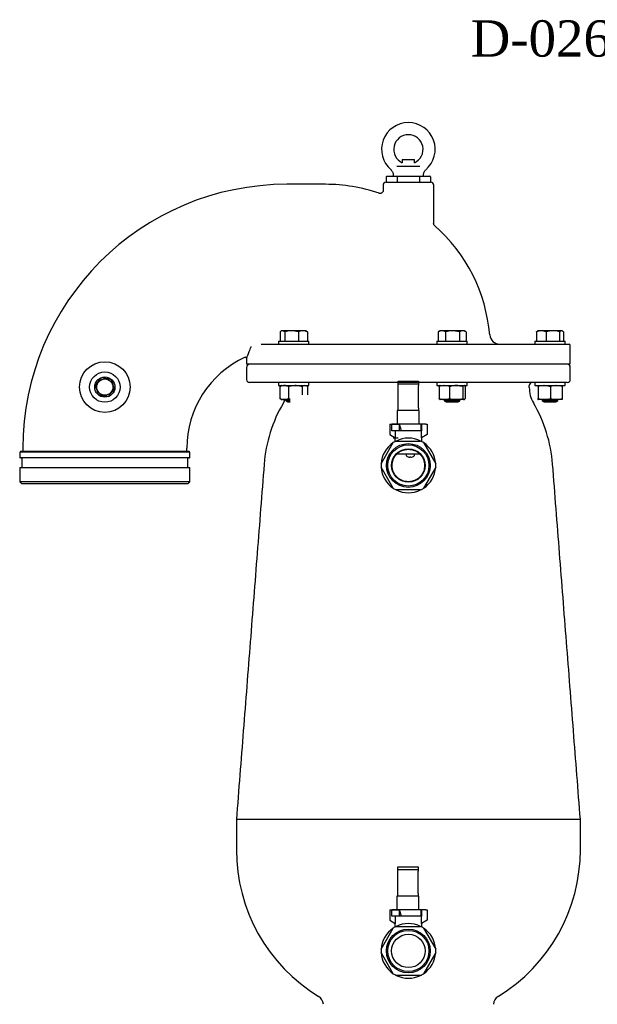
# Model space of a CAD drawing. Extents: x -644 to 6742, y -4733 to 593.
# Tile 52 of 53: x 5600 to 6171, y -1610 to -637. Entities that reach past the tile are written whole.
import ezdxf

# ---------------------------------------------------------------- set-up
doc = ezdxf.new("R2010")
doc.units = 0
doc.header["$LTSCALE"] = 25
doc.layers.get('0').update_dxf_attribs({"linetype": 'CONTINUOUS'})
doc.layers.add('GUF', color=7, linetype='CONTINUOUS')
doc.styles.add('ROMAND', font='georgia.TTF')

msp = doc.modelspace()

# ---------------------------------------------------------------- linework, layer by layer
at = {"color": 7, "linetype": 'CONTINUOUS'}
for p, q in [((5978.52, -774.96), (5990.52, -774.96)), ((5973.09, -781.46), (5995.95, -781.46)), ((5962.52, -797.46), (6006.52, -797.46)), ((5962.58, -791.96), (5962.58, -796.96)), ((5963.16, -791.46), (5973.84, -791.46)), ((5973.55, -791.96), (5973.55, -796.96)), ((5973.84, -791.46), (5995.2, -791.46)), ((5995.2, -791.46), (6005.88, -791.46)), ((5995.49, -791.96), (5995.49, -796.96)), ((6006.46, -791.96), (6006.46, -796.96)), ((5860.02, -944.22), (5859.35, -944.22)), ((5869.07, -944.22), (5860.02, -944.22)), ((5880.3, -944.22), (5869.07, -944.22)), ((5883.17, -944.22), (5880.3, -944.22)), ((6017.62, -944.22), (6015.87, -944.22)), ((6028.07, -944.22), (6017.62, -944.22)), ((6038.24, -944.22), (6028.07, -944.22)), ((6039.7, -944.22), (6038.24, -944.22)), ((6115.87, -944.22), (6112.61, -944.22)), ((6127.28, -944.22), (6115.87, -944.22)), ((6135.94, -944.22), (6127.28, -944.22)), ((6136.43, -944.22), (6135.94, -944.22)), ((5857.74, -945.29), (5857.74, -954.46)), ((5862.31, -945.29), (5862.31, -954.46)), ((5875.83, -945.29), (5875.83, -954.46)), ((5884.78, -945.29), (5884.78, -954.46)), ((6014.03, -945.29), (6014.03, -954.46)), ((6021.2, -945.29), (6021.2, -954.46)), ((6034.95, -945.29), (6034.95, -954.46)), ((6041.54, -945.29), (6041.54, -954.46)), ((6111.14, -945.29), (6111.14, -954.46)), ((6120.59, -945.29), (6120.59, -954.46)), ((6133.97, -945.29), (6133.97, -954.46)), ((6137.9, -945.29), (6137.9, -954.46)), ((5839.19, -957.46), (6143.52, -957.46)), ((5856.26, -954.46), (5886.26, -954.46)), ((6012.78, -954.46), (6042.78, -954.46)), ((6109.52, -954.46), (6111.26, -954.46)), ((6111.26, -954.46), (6139.52, -954.46)), ((6143.52, -977.46), (5825.52, -977.46)), ((6141.52, -995.46), (5827.52, -995.46)), ((5856.26, -998.46), (5886.26, -998.46)), ((5857.55, -999.52), (5857.55, -1011.29)), ((5857.61, -999.52), (5857.61, -1011.29)), ((5865.94, -999.52), (5865.94, -1011.29)), ((5879.59, -999.52), (5879.59, -1007.47)), ((5884.9, -999.52), (5884.9, -1007.47)), ((5974.38, -997.11), (5974.38, -994.11)), ((5974.38, -994.11), (5984.38, -994.11)), ((5974.38, -998.28), (5974.38, -997.11)), ((5984.38, -997.11), (5974.38, -997.11)), ((5974.38, -1020.48), (5974.38, -998.28)), ((5984.38, -994.11), (5994.38, -994.11)), ((5994.38, -997.11), (5984.38, -997.11)), ((5994.38, -994.11), (5994.38, -997.11)), ((5994.38, -997.11), (5994.38, -998.28)), ((5994.38, -1020.48), (5994.38, -998.28)), ((6012.78, -998.46), (6017.12, -998.46)), ((6014.8, -999.52), (6014.8, -1011.29)), ((6017.12, -998.46), (6042.78, -998.46)), ((6025.22, -999.52), (6025.22, -1011.29)), ((6038.21, -999.52), (6038.21, -1011.29)), ((6040.77, -999.52), (6040.77, -1011.29)), ((6109.52, -998.46), (6131.26, -998.46)), ((6112.76, -999.52), (6112.76, -1011.29)), ((6124.83, -999.52), (6124.83, -1011.29)), ((6131.26, -998.46), (6139.52, -998.46)), ((6136.58, -999.52), (6136.58, -1011.29)), ((5861.78, -1012.36), (5859.35, -1012.36)), ((5867.82, -1012.36), (5861.78, -1012.36)), ((6020.01, -1012.36), (6015.87, -1012.36)), ((6031.72, -1012.36), (6020.01, -1012.36)), ((6039.49, -1012.36), (6031.72, -1012.36)), ((6039.7, -1012.36), (6039.49, -1012.36)), ((6118.8, -1012.36), (6112.61, -1012.36)), ((6130.71, -1012.36), (6118.8, -1012.36)), ((6136.43, -1012.36), (6130.71, -1012.36)), ((5863.32, -1013.3), (5867.82, -1013.3)), ((5865.32, -1014.46), (5867.82, -1014.46)), ((5974.38, -1023.11), (5974.38, -1020.48)), ((5994.38, -1020.48), (5994.38, -1023.11)), ((6019.85, -1013.3), (6021.01, -1013.3)), ((6021.01, -1013.3), (6035.72, -1013.3)), ((6021.85, -1014.46), (6022.72, -1014.46)), ((6022.72, -1014.46), (6033.72, -1014.46)), ((6116.58, -1013.3), (6126.36, -1013.3)), ((6118.58, -1014.46), (6125.9, -1014.46)), ((6125.9, -1014.46), (6130.46, -1014.46)), ((6126.36, -1013.3), (6132.46, -1013.3)), ((5974.38, -1023.11), (5973.43, -1023.11)), ((5994.38, -1023.11), (5974.38, -1023.11)), ((5995.33, -1023.11), (5994.38, -1023.11)), ((5966.07, -1036.74), (5967.31, -1036.74)), ((5966.07, -1036.74), (5966.07, -1046.92)), ((5967.31, -1036.74), (5968.08, -1036.74)), ((5968.08, -1036.74), (5975.77, -1036.74)), ((5968.08, -1043.1), (5968.08, -1036.74)), ((5975.77, -1036.74), (5968.08, -1036.74)), ((6001.73, -1036.74), (5975.77, -1036.74)), ((5975.77, -1043.1), (5975.77, -1036.74)), ((5977.84, -1043.1), (5975.77, -1036.74)), ((5997.88, -1043.1), (5997.88, -1036.74)), ((6001.73, -1036.74), (6002.97, -1036.74)), ((6002.97, -1036.74), (6002.97, -1046.92)), ((5966.07, -1046.92), (5971.54, -1050.2)), ((5975.77, -1043.1), (5968.08, -1043.1)), ((5969.64, -1050.26), (5973.49, -1050.26)), ((5971.54, -1043.1), (5971.54, -1050.2)), ((5973.49, -1050.26), (5974.52, -1050.26)), ((5977.84, -1043.1), (5975.77, -1043.1)), ((5997.5, -1043.1), (5977.84, -1043.1)), ((5997.88, -1041.78), (5997.25, -1042.82)), ((5997.5, -1043.1), (5997.88, -1043.1)), ((5997.5, -1050.2), (5997.5, -1043.1)), ((6002.97, -1046.92), (5997.5, -1050.2)), ((5957.53, -1075.86), (5969.64, -1054.88)), ((5972.41, -1053.28), (5996.63, -1053.28)), ((5999.41, -1054.88), (6011.52, -1075.86)), ((5684.52, -1064.46), (5600.37, -1064.46)), ((5768.17, -1070.06), (5600.87, -1070.06)), ((5601.37, -1063.46), (5767.67, -1063.46)), ((5768.67, -1064.46), (5684.52, -1064.46)), ((5985.94, -1068.93), (5985.89, -1069.25)), ((5985.99, -1068.93), (5985.95, -1069.25)), ((5986.96, -1069.24), (5986.96, -1069.24)), ((5600.87, -1079.56), (5768.17, -1079.56)), ((5969.64, -1100.04), (5957.53, -1079.06)), ((6011.52, -1079.06), (5999.41, -1100.04)), ((5600.37, -1093.46), (5684.52, -1093.46)), ((5766.67, -1095.46), (5602.37, -1095.46)), ((5684.52, -1093.46), (5768.67, -1093.46)), ((5966.04, -1097.78), (5966.03, -1097.19)), ((5996.63, -1101.64), (5972.41, -1101.64)), ((6154.52, -1427.46), (5814.52, -1427.46)), ((5974.05, -1477.35), (5974.05, -1474.35)), ((5974.05, -1474.35), (5984.05, -1474.35)), ((5974.05, -1478.52), (5974.05, -1477.35)), ((5984.05, -1477.35), (5974.05, -1477.35)), ((5974.05, -1500.71), (5974.05, -1478.52)), ((5984.05, -1474.35), (5994.05, -1474.35)), ((5994.05, -1477.35), (5984.05, -1477.35)), ((5994.05, -1474.35), (5994.05, -1477.35)), ((5994.05, -1477.35), (5994.05, -1478.52)), ((5994.05, -1500.71), (5994.05, -1478.52)), ((5974.05, -1503.35), (5973.1, -1503.35)), ((5974.05, -1503.35), (5974.05, -1500.71)), ((5994.05, -1503.35), (5974.05, -1503.35)), ((5994.05, -1500.71), (5994.05, -1503.35)), ((5995, -1503.35), (5994.05, -1503.35)), ((5966.07, -1516.74), (5967.31, -1516.74)), ((5966.07, -1516.74), (5966.07, -1526.92)), ((5967.31, -1516.74), (5968.08, -1516.74)), ((5968.08, -1516.74), (5975.77, -1516.74)), ((5968.08, -1523.1), (5968.08, -1516.74)), ((5975.77, -1516.74), (5968.08, -1516.74)), ((6001.73, -1516.74), (5975.77, -1516.74)), ((5975.77, -1523.1), (5975.77, -1516.74)), ((5977.84, -1523.1), (5975.77, -1516.74)), ((5997.88, -1523.1), (5997.88, -1516.74)), ((6001.73, -1516.74), (6002.97, -1516.74)), ((6002.97, -1516.74), (6002.97, -1526.92)), ((5966.07, -1526.92), (5971.54, -1530.2)), ((5975.77, -1523.1), (5968.08, -1523.1)), ((5971.54, -1523.1), (5971.54, -1530.2)), ((5977.84, -1523.1), (5975.77, -1523.1)), ((5997.5, -1523.1), (5977.84, -1523.1)), ((5997.88, -1521.78), (5997.25, -1522.82)), ((5997.5, -1523.1), (5997.88, -1523.1)), ((5997.5, -1530.2), (5997.5, -1523.1)), ((6002.97, -1526.92), (5997.5, -1530.2)), ((5957.53, -1555.86), (5969.64, -1534.88)), ((5972.41, -1533.28), (5996.63, -1533.28)), ((5999.41, -1534.88), (6011.52, -1555.86)), ((5969.64, -1580.04), (5957.53, -1559.06)), ((6011.52, -1559.06), (5999.41, -1580.04)), ((5996.63, -1581.64), (5972.41, -1581.64))]:
    msp.add_line(p, q, dxfattribs=at)
at = {"color": 7, "linetype": 'CONTINUOUS', "flags": 128}
for points in [[(5862.54, -1012.36), (5861.88, -1013.76), (5860.95, -1015.5)], [(5995.82, -1066.13), (5992.46, -1066.15), (5987.08, -1066.18), (5981.7, -1066.21), (5976.34, -1066.25), (5973.13, -1066.27)], [(5984.31, -1068.94), (5984.32, -1068.94), (5984.32, -1068.95), (5984.33, -1068.95), (5984.33, -1068.95), (5984.34, -1068.95), (5984.35, -1068.95), (5984.35, -1068.95)]]:
    msp.add_lwpolyline(points, dxfattribs=at)
at = {"color": 7, "linetype": 'CONTINUOUS'}
for centre, radius in [((5684.52, -999.96), 25), ((5684.52, -999.96), 15), ((5684.52, -999.96), 10), ((5684.52, -999.96), 8), ((5984.52, -1077.46), 21.63), ((5984.52, -1077.46), 20.36), ((5984.52, -1077.46), 16.54), ((5984.52, -1557.46), 21.63), ((5984.52, -1557.46), 20.36), ((5984.52, -1557.46), 16.54)]:
    msp.add_circle(centre, radius, dxfattribs=at)
for centre, radius, start, end in [((5984.52, -764.96), 26.5, 310.27152, 229.73239), ((5984.52, -764.96), 14.5, 294.44334, 245.55666), ((5962.52, -800.46), 3, 90, 180), ((6006.52, -800.46), 3, 0, 90), ((5864.52, -1060.46), 261, 90, 180), ((5902.52, -962.46), 163, 70.99164, 90), ((5902.52, -962.46), 163, 4.9749, 48.53006), ((6074.87, -947.46), 10, 184.94124, 269.99999), ((6143.52, -958.46), 1, 0, 90), ((5864.52, -1060.46), 99, 114.71184, 180), ((5825.52, -976.46), 1, 180, 270), ((5827.52, -980.46), 3, 90, 180), ((6141.52, -980.46), 3, 0, 90), ((6143.52, -976.46), 1, 270, 0), ((5827.52, -992.46), 3, 180, 270), ((6141.52, -992.46), 3, 270, 0), ((6107.02, -998.46), 3, 90, 180), ((6134.02, -1000.4), 30, 180, 210.21286), ((5984.52, -1087.46), 143, 149.78714, 175.53256), ((5984.52, -1087.46), 143, 4.46744, 30.21286), ((5984.52, -1077.46), 27.04, 63.39532, 116.60468), ((5984.52, -1077.46), 27.04, 123.39532, 176.60468), ((5984.52, -1077.46), 27.04, 116.60468, 123.39532), ((5984.52, -1077.46), 27.04, 56.60468, 63.39532), ((5984.52, -1077.46), 27.04, 3.39532, 56.60468), ((5600.87, -1069.56), 0.5, 180, 270), ((5602.02, -1070.56), 0.5, 0, 90), ((5767.02, -1070.56), 0.5, 90, 180), ((5768.17, -1069.56), 0.5, 270, 0), ((5982.78, -1067.75), 0.36, 180.34958, 233.99121), ((5986.39, -1062.79), 6.5, 233.99121, 251.52181), ((5986.36, -1062.77), 6.5, 251.66167, 265.90547), ((5986.28, -1062.48), 6.46, 266.29823, 274.40439), ((5986.82, -1068.99), 0.957, 175.99816, 195.52422), ((5984.91, -1068.64), 1.2, 329.6464, 346.3553), ((5986.49, -1062.3), 6.64, 269.4279, 272.47081), ((5987.94, -1068.62), 1.2, 194.35265, 211.03508), ((5986.36, -1062.7), 6.57, 274.80767, 288.94508), ((5986.42, -1062.76), 6.5, 274.79316, 289.03272), ((5988.52, -1068.89), 0.033, 212.52702, 276.76044), ((5986.39, -1062.79), 6.5, 289.17735, 306.70795), ((5990.06, -1067.71), 0.36, 306.70795, 0.34958), ((5600.87, -1080.06), 0.5, 90, 180), ((5602.02, -1079.06), 0.5, 270, 0), ((5767.02, -1079.06), 0.5, 180, 270), ((5768.17, -1080.06), 0.5, 0, 90), ((5984.52, -1077.46), 27.04, 176.60468, 183.39532), ((5984.52, -1077.46), 27.04, 183.39532, 236.60468), ((5984.52, -1077.46), 27.04, 303.39532, 356.60468), ((5984.52, -1077.46), 27.04, 356.60468, 3.39532), ((5984.52, -1077.46), 27.04, 236.60468, 243.39532), ((5984.52, -1077.46), 27.04, 296.60468, 303.39532), ((5984.52, -1077.46), 27.04, 243.39532, 296.60468), ((5984.52, -1457.46), 170, 180, 238.51857), ((5984.52, -1457.46), 170, 301.48143, 0), ((5984.52, -1557.46), 27.04, 123.39532, 176.60468), ((5984.52, -1557.46), 27.04, 116.60468, 123.39532), ((5984.52, -1557.46), 27.04, 63.39532, 116.60468), ((5984.52, -1557.46), 27.04, 56.60468, 63.39532), ((5984.52, -1557.46), 27.04, 3.39532, 56.60468), ((5984.52, -1557.46), 27.04, 176.60468, 183.39532), ((5984.52, -1557.46), 27.04, 356.60468, 3.39532), ((5984.52, -1557.46), 27.04, 183.39532, 236.60468), ((5984.52, -1557.46), 27.04, 303.39532, 356.60468), ((5984.52, -1557.46), 27.04, 236.60468, 243.39532), ((5984.52, -1557.46), 27.04, 243.39532, 296.60468), ((5984.52, -1557.46), 27.04, 296.60468, 303.39532), ((5890.52, -1610.96), 10, 4.16455, 58.51857), ((6078.52, -1610.96), 10, 121.48143, 175.83545)]:
    msp.add_arc(centre, radius, start, end, dxfattribs=at)
for centre, major_axis, ratio, start_param, end_param in [((5963.16, -791.96), (-0.577, 0), 0.866025, 4.712389, 6.283185), ((5963.16, -796.96), (0.577, 0), 0.866025, 3.141593, 4.712389), ((5973.84, -791.96), (0, 0.5), 0.57735, 0, 1.570796), ((5973.84, -796.96), (0, 0.5), 0.57735, 1.570796, 3.141593), ((5995.2, -791.96), (0, 0.5), 0.57735, 4.712389, 6.283185), ((5995.2, -796.96), (0, 0.5), 0.57735, 3.141593, 4.712389), ((6005.88, -791.96), (0.577, 0), 0.866025, 0, 1.570796), ((6005.88, -796.96), (0.577, 0), 0.866025, 4.712389, 6.283185)]:
    msp.add_ellipse(centre, major_axis=major_axis, ratio=ratio, start_param=start_param, end_param=end_param, dxfattribs=at)
for points in [[(5978.52, -774.96), (5978.52, -778.16)], [(5990.52, -778.16), (5990.52, -774.96)], [(5969.52, -789.72), (5969.52, -791.46)], [(5999.52, -791.46), (5999.52, -789.72)], [(5902.52, -799.46), (5864.52, -799.46)], [(5959.52, -800.46), (5959.52, -805.53)], [(6009.52, -838.1), (6009.52, -800.46)], [(5859.35, -944.22), (5858.62, -944.64)], [(5883.9, -944.64), (5883.17, -944.22)], [(6015.87, -944.22), (6014.21, -945.18)], [(6041.36, -945.18), (6039.7, -944.22)], [(6112.61, -944.22), (6112.09, -944.52)], [(6136.95, -944.52), (6136.43, -944.22)], [(5883.89, -944.66), (5884.78, -945.29)], [(6014.03, -945.29), (6014.21, -945.2)], [(6111.14, -945.29), (6112.09, -944.52)], [(5856.26, -954.46), (5856.26, -957.46)], [(5886.26, -957.46), (5886.26, -954.46)], [(6012.78, -954.46), (6012.78, -957.46)], [(6042.78, -957.46), (6042.78, -954.46)], [(6109.52, -954.46), (6109.52, -957.46)], [(6139.52, -957.46), (6139.52, -954.46)], [(6144.52, -976.46), (6144.52, -958.46)], [(5824.52, -971.4), (5824.52, -976.46)], [(5824.54, -971.41), (5824.54, -971.4)], [(5824.52, -980.46), (5824.52, -992.46)], [(6144.52, -992.46), (6144.52, -980.46)], [(5856.26, -995.46), (5856.26, -998.46)], [(5857.61, -999.52), (5858.34, -999.09)], [(5859.35, -998.46), (5858.32, -999.05)], [(5884.2, -999.05), (5883.17, -998.46)], [(5886.26, -998.46), (5886.26, -995.46)], [(6012.78, -995.46), (6012.78, -998.46)], [(6015.87, -998.46), (6015.63, -998.6)], [(6039.94, -998.6), (6039.7, -998.46)], [(6042.78, -998.46), (6042.78, -995.46)], [(6104.02, -1000.4), (6104.02, -998.46)], [(6109.52, -995.46), (6109.52, -998.46)], [(6112.61, -998.46), (6112.61, -998.46)], [(6139.52, -998.46), (6139.52, -995.46)], [(5858.34, -1011.73), (5857.61, -1011.29)], [(5858.32, -1011.77), (5859.35, -1012.36)], [(5864.96, -1012.36), (5863.32, -1013.3)], [(5865.94, -1011.29), (5867.82, -1011.73)], [(6015.63, -1012.22), (6015.87, -1012.36)], [(6021.48, -1012.36), (6019.85, -1013.3)], [(6035.72, -1013.3), (6034.08, -1012.36)], [(6039.7, -1012.36), (6039.93, -1012.22)], [(6112.61, -1012.35), (6112.61, -1012.36)], [(6112.61, -1012.36), (6112.61, -1012.36)], [(6118.22, -1012.36), (6116.58, -1013.3)], [(6132.46, -1013.3), (6130.82, -1012.36)], [(6136.43, -1012.36), (6136.44, -1012.36)], [(5863.32, -1013.3), (5865.32, -1014.46)], [(6019.85, -1013.3), (6021.85, -1014.46)], [(6033.72, -1014.46), (6035.72, -1013.3)], [(6116.58, -1013.3), (6118.58, -1014.46)], [(6130.46, -1014.46), (6132.46, -1013.3)], [(5973.43, -1023.11), (5973.43, -1036.08)], [(5995.33, -1036.08), (5995.33, -1023.11)], [(5997.25, -1043.1), (5997.25, -1036.74)], [(5971.16, -1049.97), (5971.16, -1053.95)], [(5997.88, -1053.95), (5997.88, -1049.97)], [(5603.52, -1060.46), (5603.52, -1063.46)], [(5765.52, -1063.46), (5765.52, -1060.46)], [(5601.37, -1063.46), (5600.37, -1064.46)], [(5600.37, -1064.46), (5600.37, -1069.56)], [(5602.52, -1070.56), (5602.52, -1079.06)], [(5766.52, -1079.06), (5766.52, -1070.56)], [(5768.67, -1064.46), (5767.67, -1063.46)], [(5768.67, -1069.56), (5768.67, -1064.46)], [(5982.41, -1066.21), (5982.42, -1067.76)], [(5990.42, -1067.71), (5990.41, -1066.16)], [(5600.37, -1080.06), (5600.37, -1093.46)], [(5768.67, -1093.46), (5768.67, -1080.06)], [(5841.96, -1076.32), (5814.52, -1427.46)], [(6154.52, -1427.46), (6127.09, -1076.32)], [(5600.37, -1093.46), (5602.37, -1095.46)], [(5766.67, -1095.46), (5768.67, -1093.46)], [(5814.52, -1427.46), (5814.52, -1457.46)], [(6154.52, -1457.46), (6154.52, -1427.46)], [(5973.1, -1503.35), (5973.1, -1516.32)], [(5995, -1516.32), (5995, -1503.35)], [(5997.25, -1523.1), (5997.25, -1516.74)], [(5971.16, -1529.97), (5971.16, -1533.95)], [(5997.88, -1533.95), (5997.88, -1529.97)]]:
    msp.add_open_spline(points, degree=1, dxfattribs=at)
for points, knots in [([(5967.37, -785.21), (5967.55, -785.35), (5968.06, -785.75), (5968.66, -786.6), (5969.18, -787.64), (5969.44, -788.67), (5969.54, -789.37), (5969.52, -789.71), (5969.52, -789.72)], [0, 0, 0, 0, 0.132419, 0.375161, 0.597701, 0.802884, 0.991401, 1, 1, 1, 1]), ([(5999.53, -789.72), (5999.52, -789.71), (5999.49, -789.29), (5999.63, -788.48), (5999.99, -787.32), (6000.62, -786.25), (6001.2, -785.52), (6001.6, -785.23), (6001.66, -785.2)], [0, 0, 0, 0, 0.00886, 0.240834, 0.468586, 0.712134, 0.96249, 1, 1, 1, 1]), ([(5959.6, -805.53), (5959.6, -805.59), (5959.65, -805.93), (5959.47, -806.58), (5959.06, -807.4), (5958.4, -808.03), (5957.68, -808.4), (5957, -808.56), (5956.4, -808.57), (5955.94, -808.5), (5955.69, -808.41), (5955.6, -808.38)], [0, 0, 0, 0, 0.028951, 0.179689, 0.339506, 0.503681, 0.640586, 0.759309, 0.862684, 0.950857, 1, 1, 1, 1]), ([(6010.45, -840.33), (6010.28, -840.17), (6009.94, -839.83), (6009.62, -839.16), (6009.45, -838.57), (6009.48, -838.2), (6009.49, -838.1)], [0, 0, 0, 0, 0.284295, 0.559853, 0.881523, 1, 1, 1, 1]), ([(5860.02, -944.22), (5859.97, -944.22), (5859.56, -944.23), (5858.79, -944.47), (5858.09, -945.01), (5857.74, -945.29)], [0, 0, 0, 0, 0.070098, 0.530789, 1, 1, 1, 1]), ([(5862.31, -945.29), (5861.94, -944.99), (5861.19, -944.39), (5860.41, -944.28), (5860.02, -944.22)], [0, 0, 0, 0, 0.495459, 1, 1, 1, 1]), ([(5869.07, -944.22), (5868.91, -944.22), (5867.69, -944.23), (5865.4, -944.47), (5863.35, -945.01), (5862.31, -945.29)], [0, 0, 0, 0, 0.0700984, 0.5307894, 1, 1, 1, 1]), ([(5875.83, -945.29), (5874.73, -944.99), (5872.51, -944.39), (5870.22, -944.28), (5869.07, -944.22)], [0, 0, 0, 0, 0.4954588, 1, 1, 1, 1]), ([(5880.3, -944.22), (5879.9, -944.24), (5878.38, -944.3), (5876.91, -944.87), (5875.83, -945.29)], [0, 0, 0, 0, 0.268633, 1, 1, 1, 1]), ([(5884.78, -945.29), (5884.4, -945.13), (5882.94, -944.5), (5881.43, -944.34), (5880.3, -944.22)], [0, 0, 0, 0, 0.257552, 1, 1, 1, 1]), ([(6017.62, -944.22), (6016.71, -944.34), (6015.5, -944.5), (6014.33, -945.13), (6014.03, -945.29)], [0, 0, 0, 0, 0.742448, 1, 1, 1, 1]), ([(6021.2, -945.29), (6020.33, -944.87), (6019.15, -944.3), (6017.94, -944.24), (6017.62, -944.22)], [0, 0, 0, 0, 0.731365, 1, 1, 1, 1]), ([(6028.07, -944.22), (6027.91, -944.22), (6026.68, -944.23), (6024.35, -944.47), (6022.25, -945.01), (6021.2, -945.29)], [0, 0, 0, 0, 0.070098, 0.53079, 1, 1, 1, 1]), ([(6034.95, -945.29), (6033.83, -944.99), (6031.58, -944.39), (6029.25, -944.28), (6028.07, -944.22)], [0, 0, 0, 0, 0.495459, 1, 1, 1, 1]), ([(6038.24, -944.22), (6038.16, -944.22), (6037.57, -944.23), (6036.46, -944.47), (6035.46, -945.01), (6034.95, -945.29)], [0, 0, 0, 0, 0.070098, 0.530789, 1, 1, 1, 1]), ([(6041.54, -945.29), (6041, -944.99), (6039.92, -944.39), (6038.81, -944.28), (6038.24, -944.22)], [0, 0, 0, 0, 0.4954583, 1, 1, 1, 1]), ([(6115.87, -944.22), (6115.75, -944.22), (6114.9, -944.23), (6113.31, -944.47), (6111.87, -945.01), (6111.14, -945.29)], [0, 0, 0, 0, 0.070098, 0.530789, 1, 1, 1, 1]), ([(6120.59, -945.29), (6119.82, -944.99), (6118.27, -944.39), (6116.67, -944.28), (6115.87, -944.22)], [0, 0, 0, 0, 0.495458, 1, 1, 1, 1]), ([(6127.28, -944.22), (6125.6, -944.34), (6123.33, -944.5), (6121.15, -945.13), (6120.59, -945.29)], [0, 0, 0, 0, 0.742448, 1, 1, 1, 1]), ([(6133.97, -945.29), (6132.36, -944.87), (6130.15, -944.3), (6127.89, -944.24), (6127.28, -944.22)], [0, 0, 0, 0, 0.731366, 1, 1, 1, 1]), ([(6135.94, -944.22), (6135.89, -944.22), (6135.54, -944.23), (6134.87, -944.47), (6134.27, -945.01), (6133.97, -945.29)], [0, 0, 0, 0, 0.070099, 0.530789, 1, 1, 1, 1]), ([(6137.9, -945.29), (6137.58, -944.99), (6136.94, -944.39), (6136.27, -944.28), (6135.94, -944.22)], [0, 0, 0, 0, 0.495459, 1, 1, 1, 1]), ([(5828.93, -959.8), (5828.58, -960.73), (5827.88, -962.6), (5826.95, -965.04), (5826.14, -967.18), (5825.47, -968.93), (5824.98, -970.25), (5824.63, -971.15), (5824.56, -971.34), (5824.53, -971.43)], [0, 0, 0, 0, 0.141265, 0.282515, 0.426774, 0.571009, 0.712311, 0.853593, 1, 1, 1, 1]), ([(5823.14, -970.54), (5823.19, -970.51), (5823.36, -970.44), (5823.67, -970.44), (5824.01, -970.55), (5824.26, -970.76), (5824.4, -970.94), (5824.43, -971.05), (5824.44, -971.06)], [0, 0, 0, 0, 0.121223, 0.342568, 0.573411, 0.792851, 0.968786, 1, 1, 1, 1]), ([(5681.25, -990.7), (5680.46, -991.63), (5678.84, -993.52), (5676.68, -996.05), (5675.37, -997.59), (5674.87, -998.16)], [0, 0, 0, 0, 0.3766436, 0.7648253, 1, 1, 1, 1]), ([(5690.9, -992.5), (5689.7, -992.28), (5687.25, -991.82), (5683.98, -991.21), (5682, -990.84), (5681.25, -990.7)], [0, 0, 0, 0, 0.376644, 0.764828, 1, 1, 1, 1]), ([(5694.17, -1001.75), (5694.03, -1001.36), (5693.52, -999.91), (5692.61, -997.33), (5691.65, -994.61), (5691.08, -993.01), (5690.9, -992.5)], [0, 0, 0, 0, 0.1292216, 0.4755307, 0.8319524, 1, 1, 1, 1]), ([(5674.87, -998.16), (5675.05, -998.68), (5675.61, -1000.24), (5676.57, -1002.96), (5677.48, -1005.55), (5678, -1007.02), (5678.14, -1007.42)], [0, 0, 0, 0, 0.168052, 0.514265, 0.870779, 1, 1, 1, 1]), ([(5687.79, -1009.21), (5688.59, -1008.28), (5690.2, -1006.39), (5692.37, -1003.86), (5693.68, -1002.33), (5694.17, -1001.75)], [0, 0, 0, 0, 0.376641, 0.764827, 1, 1, 1, 1]), ([(5861.78, -998.46), (5860.73, -998.58), (5859.32, -998.74), (5857.96, -999.36), (5857.61, -999.52)], [0, 0, 0, 0, 0.7424483, 1, 1, 1, 1]), ([(5865.94, -999.52), (5864.94, -999.1), (5863.57, -998.53), (5862.16, -998.47), (5861.78, -998.46)], [0, 0, 0, 0, 0.7313661, 1, 1, 1, 1]), ([(5872.77, -998.46), (5872.61, -998.46), (5871.38, -998.47), (5869.07, -998.7), (5866.99, -999.25), (5865.94, -999.52)], [0, 0, 0, 0, 0.070099, 0.5307891, 1, 1, 1, 1]), ([(5879.59, -999.52), (5878.48, -999.23), (5876.24, -998.63), (5873.93, -998.51), (5872.77, -998.46)], [0, 0, 0, 0, 0.4954577, 1, 1, 1, 1]), ([(5882.25, -998.46), (5882.18, -998.46), (5881.71, -998.47), (5880.81, -998.7), (5880, -999.25), (5879.59, -999.52)], [0, 0, 0, 0, 0.070099, 0.530789, 1, 1, 1, 1]), ([(5884.9, -999.52), (5884.47, -999.23), (5883.6, -998.63), (5882.7, -998.51), (5882.25, -998.46)], [0, 0, 0, 0, 0.495458, 1, 1, 1, 1]), ([(6020.01, -998.46), (6019.89, -998.46), (6018.95, -998.47), (6017.19, -998.7), (6015.6, -999.25), (6014.8, -999.52)], [0, 0, 0, 0, 0.0700994, 0.5307891, 1, 1, 1, 1]), ([(6014.8, -999.52), (6015.01, -999.21), (6015.29, -998.77), (6015.58, -998.67), (6015.66, -998.65)], [0, 0, 0, 0, 0.733781, 1, 1, 1, 1]), ([(6025.22, -999.52), (6024.38, -999.23), (6022.67, -998.63), (6020.9, -998.51), (6020.01, -998.46)], [0, 0, 0, 0, 0.495457, 1, 1, 1, 1]), ([(6031.72, -998.46), (6030.08, -998.58), (6027.88, -998.74), (6025.77, -999.36), (6025.22, -999.52)], [0, 0, 0, 0, 0.742449, 1, 1, 1, 1]), ([(6038.21, -999.52), (6036.64, -999.1), (6034.5, -998.53), (6032.31, -998.47), (6031.72, -998.46)], [0, 0, 0, 0, 0.731366, 1, 1, 1, 1]), ([(6039.49, -998.46), (6039.46, -998.46), (6039.23, -998.47), (6038.79, -998.7), (6038.4, -999.25), (6038.21, -999.52)], [0, 0, 0, 0, 0.0700977, 0.5307889, 1, 1, 1, 1]), ([(6040.77, -999.52), (6040.56, -999.21), (6040.28, -998.77), (6039.99, -998.67), (6039.91, -998.65)], [0, 0, 0, 0, 0.73378, 1, 1, 1, 1]), ([(6112.76, -999.52), (6112.75, -999.36), (6112.7, -998.74), (6112.65, -998.58), (6112.61, -998.46)], [0, 0, 0, 0, 0.257552, 1, 1, 1, 1]), ([(6118.8, -998.46), (6118.65, -998.46), (6117.57, -998.47), (6115.53, -998.7), (6113.69, -999.25), (6112.76, -999.52)], [0, 0, 0, 0, 0.070099, 0.530789, 1, 1, 1, 1]), ([(6124.83, -999.52), (6123.85, -999.23), (6121.87, -998.63), (6119.83, -998.51), (6118.8, -998.46)], [0, 0, 0, 0, 0.495457, 1, 1, 1, 1]), ([(6130.71, -998.46), (6130.57, -998.46), (6129.51, -998.47), (6127.52, -998.7), (6125.73, -999.25), (6124.83, -999.52)], [0, 0, 0, 0, 0.0700982, 0.5307877, 1, 1, 1, 1]), ([(6136.58, -999.52), (6135.63, -999.23), (6133.7, -998.63), (6131.71, -998.51), (6130.71, -998.46)], [0, 0, 0, 0, 0.495457, 1, 1, 1, 1]), ([(6136.44, -998.49), (6136.47, -998.6), (6136.52, -998.76), (6136.57, -999.36), (6136.58, -999.52)], [0, 0, 0, 0, 0.732362, 1, 1, 1, 1]), ([(5678.14, -1007.42), (5679.34, -1007.64), (5681.79, -1008.1), (5685.06, -1008.7), (5687.04, -1009.07), (5687.79, -1009.21)], [0, 0, 0, 0, 0.376644, 0.764828, 1, 1, 1, 1]), ([(5857.61, -1011.29), (5857.96, -1011.46), (5859.32, -1012.08), (5860.73, -1012.24), (5861.78, -1012.36)], [0, 0, 0, 0, 0.2575517, 1, 1, 1, 1]), ([(5861.78, -1012.36), (5862.16, -1012.34), (5863.57, -1012.28), (5864.94, -1011.71), (5865.94, -1011.29)], [0, 0, 0, 0, 0.2686339, 1, 1, 1, 1]), ([(6014.8, -1011.29), (6015.65, -1011.59), (6017.35, -1012.19), (6019.12, -1012.3), (6020.01, -1012.36)], [0, 0, 0, 0, 0.495458, 1, 1, 1, 1]), ([(6015.66, -1012.18), (6015.57, -1012.14), (6015.28, -1012.02), (6015, -1011.59), (6014.8, -1011.29)], [0, 0, 0, 0, 0.3051537, 1, 1, 1, 1]), ([(6020.01, -1012.36), (6020.13, -1012.36), (6021.07, -1012.35), (6022.83, -1012.12), (6024.42, -1011.57), (6025.22, -1011.29)], [0, 0, 0, 0, 0.0700981, 0.5307885, 1, 1, 1, 1]), ([(6025.22, -1011.29), (6025.77, -1011.46), (6027.88, -1012.08), (6030.08, -1012.24), (6031.72, -1012.36)], [0, 0, 0, 0, 0.257551, 1, 1, 1, 1]), ([(6031.72, -1012.36), (6032.31, -1012.34), (6034.5, -1012.28), (6036.64, -1011.71), (6038.21, -1011.29)], [0, 0, 0, 0, 0.268634, 1, 1, 1, 1]), ([(6038.21, -1011.29), (6038.42, -1011.59), (6038.84, -1012.19), (6039.27, -1012.3), (6039.49, -1012.36)], [0, 0, 0, 0, 0.495457, 1, 1, 1, 1]), ([(6039.49, -1012.36), (6039.52, -1012.36), (6039.75, -1012.35), (6040.18, -1012.12), (6040.57, -1011.57), (6040.77, -1011.29)], [0, 0, 0, 0, 0.0701, 0.53079, 1, 1, 1, 1]), ([(6112.61, -1012.36), (6112.65, -1012.24), (6112.7, -1012.08), (6112.75, -1011.46), (6112.76, -1011.29)], [0, 0, 0, 0, 0.742448, 1, 1, 1, 1]), ([(6112.76, -1011.29), (6113.74, -1011.59), (6115.72, -1012.19), (6117.76, -1012.3), (6118.8, -1012.36)], [0, 0, 0, 0, 0.495457, 1, 1, 1, 1]), ([(6118.8, -1012.36), (6118.94, -1012.36), (6120.02, -1012.35), (6122.06, -1012.12), (6123.9, -1011.57), (6124.83, -1011.29)], [0, 0, 0, 0, 0.0700976, 0.5307882, 1, 1, 1, 1]), ([(6124.83, -1011.29), (6125.78, -1011.59), (6127.71, -1012.19), (6129.7, -1012.3), (6130.71, -1012.36)], [0, 0, 0, 0, 0.495458, 1, 1, 1, 1]), ([(6130.71, -1012.36), (6130.84, -1012.36), (6131.9, -1012.35), (6133.89, -1012.12), (6135.68, -1011.57), (6136.58, -1011.29)], [0, 0, 0, 0, 0.070098, 0.530789, 1, 1, 1, 1]), ([(6136.58, -1011.29), (6136.57, -1011.46), (6136.52, -1012.08), (6136.47, -1012.24), (6136.43, -1012.36)], [0, 0, 0, 0, 0.257552, 1, 1, 1, 1]), ([(5975.77, -1036.74), (5974.92, -1036.74), (5973.21, -1036.74), (5971.06, -1036.74), (5969.26, -1036.74), (5968.47, -1036.74), (5968.08, -1036.74)], [0, 0, 0, 0, 0.248086, 0.5, 0.751914, 1, 1, 1, 1]), ([(5968.49, -1077.7), (5968.48, -1076.63), (5968.57, -1075.58), (5968.86, -1074.03), (5968.98, -1073.52), (5969.28, -1072.5), (5969.45, -1072), (5970.05, -1070.53), (5970.53, -1069.59), (5971.4, -1068.27), (5971.71, -1067.84), (5972.38, -1067.01), (5972.74, -1066.62), (5973.85, -1065.49), (5974.66, -1064.82), (5975.98, -1063.92), (5976.43, -1063.64), (5977.36, -1063.14), (5978.32, -1062.69), (5979.31, -1062.33), (5980.32, -1062.02), (5980.84, -1061.88), (5982.4, -1061.57), (5983.45, -1061.47), (5985.04, -1061.46), (5985.57, -1061.49), (5986.63, -1061.6), (5987.15, -1061.67), (5988.71, -1061.99), (5989.72, -1062.29), (5991.19, -1062.91), (5991.67, -1063.14), (5992.6, -1063.64), (5993.05, -1063.91), (5993.93, -1064.5), (5994.35, -1064.82), (5995.16, -1065.49), (5995.55, -1065.85), (5996.68, -1066.99), (5997.34, -1067.81), (5998.21, -1069.13), (5998.47, -1069.58), (5998.97, -1070.53), (5999.19, -1071.01), (5999.78, -1072.48), (6000.08, -1073.49), (6000.37, -1075.05), (6000.45, -1075.57), (6000.54, -1076.63), (6000.56, -1077.17), (6000.55, -1077.7)], [0, 0, 0, 0, 0.0625, 0.0625, 0.09375, 0.09375, 0.125, 0.125, 0.1875, 0.1875, 0.21875, 0.21875, 0.25, 0.25, 0.3125, 0.3125, 0.34375, 0.34375, 0.375, 0.40625, 0.40625, 0.4375, 0.4375, 0.5, 0.5, 0.53125, 0.53125, 0.5625, 0.5625, 0.625, 0.625, 0.65625, 0.65625, 0.6875, 0.6875, 0.71875, 0.71875, 0.75, 0.75, 0.8125, 0.8125, 0.84375, 0.84375, 0.875, 0.875, 0.9375, 0.9375, 0.96875, 0.96875, 1, 1, 1, 1]), ([(6000.55, -1077.7), (6000.45, -1078.95), (6000.28, -1081.11), (5999.25, -1084.01), (5997.96, -1086.4), (5996.27, -1088.54), (5994.24, -1090.37), (5991.92, -1091.83), (5989.4, -1092.88), (5986.75, -1093.47), (5984.06, -1093.63), (5981.4, -1093.32), (5978.83, -1092.59), (5976.43, -1091.44), (5974.24, -1089.92), (5972.33, -1088.04), (5970.74, -1085.85), (5969.54, -1083.41), (5968.69, -1080.67), (5968.56, -1078.73), (5968.49, -1077.7)], [0, 0, 0, 0, 0.075171, 0.129383, 0.183597, 0.238186, 0.292774, 0.347329, 0.401879, 0.455633, 0.509384, 0.562337, 0.615292, 0.668296, 0.721303, 0.775133, 0.828964, 0.883542, 0.938118, 1, 1, 1, 1]), ([(5975.77, -1516.74), (5974.92, -1516.74), (5973.21, -1516.74), (5971.06, -1516.74), (5969.26, -1516.74), (5968.47, -1516.74), (5968.08, -1516.74)], [0, 0, 0, 0, 0.248086, 0.5, 0.751914, 1, 1, 1, 1])]:
    msp.add_open_spline(points, degree=3, knots=knots, dxfattribs=at)

# ---------------------------------------------------------------- texts
at = {"layer": 'GUF', "style": 'ROMAND'}
msp.add_text('D-026 DN200', height=35.9011, dxfattribs=at).set_placement((6046.14, -673.23))

doc.saveas('drawing.dxf')
